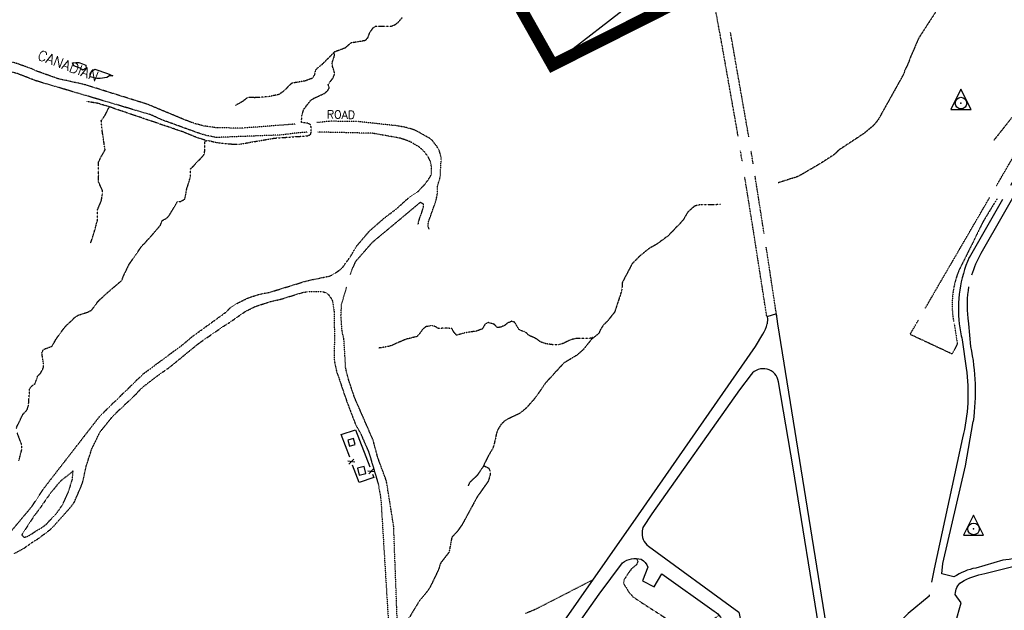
# Model space of a CAD drawing. Header units: feet. Extents: x 0 to 208040, y 0 to 211214.
# Tile 29 of 71: x 191457 to 193909, y 196786 to 198258. Entities that reach past the tile are written whole.
import ezdxf

# ---------------------------------------------------------------- set-up
doc = ezdxf.new("R2010")
doc.units = ezdxf.units.FT
doc.header["$LTSCALE"] = 0.5
doc.header["$MEASUREMENT"] = 0
doc.header["$XCLIPFRAME"] = 0
doc.linetypes.add('HIDDEN2', pattern=[0.1875, 0.125, -0.0625])
doc.linetypes.add('PHANTOM2', pattern=[1.25, 0.625, -0.125, 0.125, -0.125, 0.125, -0.125])
doc.layers.get('0').update_dxf_attribs({"linetype": 'CONTINUOUS'})
for name, color, linetype in [('1-RPZ', 2, 'CONTINUOUS'), ('ABBANDONTW', 5, 'HIDDEN2'), ('FENCE', 11, 'CONTINUOUS'), ('Future Property Line', 251, 'PHANTOM2'), ('HV-CONTROL', 11, 'CONTINUOUS'), ('image', 7, 'CONTINUOUS'), ('LAKE', 11, 'CONTINUOUS'), ('MI-STRUCT', 11, 'CONTINUOUS'), ('R-DIRT', 11, 'HIDDEN2'), ('R-DIRT-T', 1, 'CONTINUOUS'), ('R-PAVED', 11, 'CONTINUOUS'), ('STREAM', 11, 'PHANTOM2'), ('Water', 5, 'CONTINUOUS')]:
    doc.layers.add(name, color=color, linetype=linetype)
doc.styles.add('CVFONT05', font='ROMANC')
picture_1 = doc.add_image_def('image1.jpg', size_in_pixel=(2000, 2400))

# ---------------------------------------------------------------- blocks, each defined once
blk = doc.blocks.new('HV-CONTROL', base_point=(0, 18.8))
blk.add_lwpolyline([(-25.1, 3.2), (24.9, 3.2), (-0.1, 53.2)], close=True)
blk.add_circle((-0.1, 18.8), 14.4)
blk.add_point((-0.1, 18.8))
blk = doc.blocks.new('FENCTICK', base_point=(196004.4, 202230.9))
for p, q in [((196000.4, 202222.9), (196008.4, 202238.9)), ((196008.4, 202222.9), (196000.4, 202238.9))]:
    blk.add_line(p, q)

msp = doc.modelspace()

# ---------------------------------------------------------------- hatches: boundary and pattern name
at = {"layer": 'Water'}
h = msp.add_hatch(dxfattribs=at)
h.set_pattern_fill('DOTS', color=256, scale=200, angle=20, style=0)
h.paths.add_polyline_path([(190710, 198210.9), (190693.8, 198211.8), (190685.4, 198213.4), (190678.2, 198217.2), (190677.5, 198225.7), (190679.6, 198233.3), (190687.6, 198235.9), (190695.3, 198233.5), (190703.5, 198231.6), (190712, 198231), (190720.2, 198229.4), (190721.2, 198221.2), (190716.9, 198214.3)])
h.paths.add_polyline_path([(190735, 198213.9), (190741.9, 198219.5), (190749.9, 198222.1), (190758.1, 198223.9), (190774.3, 198224.9), (190790.2, 198223.2), (190798.4, 198221.5), (190806.4, 198222.3), (190813, 198217.5), (190814.5, 198209.2), (190812.1, 198201.6), (190803.6, 198199.5), (190795.9, 198196.6), (190787.9, 198195.6), (190781.1, 198199.9), (190775, 198205.5), (190767.8, 198201.5), (190759.8, 198199.5), (190743.6, 198199.3), (190736, 198201.4), (190734.7, 198209.4)])
h.paths.add_polyline_path([(191000, 198225), (191002.6, 198225.4), (191027.3, 198225), (191042.4, 198218.8), (191084.5, 198208), (191101.2, 198199.4), (191085.8, 198192.6), (191069.8, 198190.3), (191064, 198196.7), (191056.6, 198200.2), (191025.3, 198201.7), (191017.6, 198199.6), (191013.1, 198193), (191007.9, 198176.8), (191002.6, 198170.2), (191000, 198169.3), (190994.3, 198171.5), (190976.5, 198174.4), (190980.5, 198190.3), (190978.1, 198208.4), (190980.9, 198218), (190992.7, 198224.1)])
h.paths.add_polyline_path([(191689.2, 198118.5), (191681.2, 198118.3), (191674.3, 198114.4), (191657.8, 198112), (191649.4, 198112.1), (191633.2, 198115.6), (191633.2, 198123.8), (191637.5, 198131), (191644.7, 198134.7), (191676.2, 198124.4)])
h.paths.add_polyline_path([(191621.1, 198136.4), (191613.9, 198132.4), (191607.6, 198137.8), (191592.2, 198143.1), (191588.8, 198150.6), (191596.8, 198151.6), (191604.7, 198151.3), (191614, 198148.3), (191621.9, 198144.9), (191623.2, 198136.9)])

# ---------------------------------------------------------------- linework, layer by layer
at = {"layer": '1-RPZ'}
for p, q in [((194140, 199202.6), (192784.4, 198145.5)), ((192784.4, 198145.5), (192288.3, 199025.2))]:
    msp.add_line(p, q, dxfattribs=at)
at = {"layer": 'ABBANDONTW', "elevation": 41.1}
for points in [[(193890, 197844.4), (194082.3, 198175.7)], [(193712.5, 197538.8), (193872.7, 197814.8)], [(193784.8, 197500.5), (193792.4, 197450.1), (193779.4, 197425), (193674.8, 197473.8), (193690, 197500)], [(193690, 197500), (193696.1, 197510.6)]]:
    msp.add_lwpolyline(points, dxfattribs=at)
msp.add_lwpolyline([(193891, 197811.5), (193857, 197755.5), (193795.1, 197631), (193795.4, 197630.9, 0.139344), (193783.2, 197506.4)], format="xyb", dxfattribs=at)
at = {"layer": 'FENCE', "elevation": 154.1}
for points in [[(192279.2, 197167.5), (192257.8, 197224.3), (192293.6, 197236.4)], [(192293.6, 197236.4), (192329, 197143.7)], [(192335.9, 197125.6), (192338.9, 197117.5), (192302.8, 197105), (192286.5, 197148.1)]]:
    msp.add_lwpolyline(points, dxfattribs=at)
at = {"layer": 'Future Property Line', "const_width": 30}
msp.add_lwpolyline([(194127.4, 198822.7), (192784.4, 198145.5), (192168, 199238.6), (194460.5, 200531.4)], dxfattribs=at)
at = {"layer": 'LAKE'}
for points, elevation in [([(191621.1, 198136.4), (191621.1, 198136.4), (191613.9, 198132.4), (191607.6, 198137.8), (191592.2, 198143.1), (191588.8, 198150.6), (191596.8, 198151.6), (191604.7, 198151.3), (191614, 198148.3), (191621.9, 198144.9), (191623.2, 198136.9)], 134.5), ([(191689.2, 198118.5), (191681.2, 198118.3), (191674.3, 198114.4), (191657.8, 198112), (191649.4, 198112.1), (191633.2, 198115.6), (191633.2, 198123.8), (191637.5, 198131), (191644.7, 198134.7), (191676.2, 198124.4)], 133.4)]:
    msp.add_lwpolyline(points, close=True, dxfattribs=dict(at, elevation=elevation))
at = {"layer": 'MI-STRUCT'}
for points, elevation in [([(192274.3, 197210.3), (192278.3, 197195.5), (192292.9, 197199.5), (192288.9, 197214.3)], 154.9), ([(192298.5, 197140.6), (192303, 197123.2), (192319.3, 197127.4), (192314.8, 197144.8)], 152.2)]:
    msp.add_lwpolyline(points, close=True, dxfattribs=dict(at, elevation=elevation))
at = {"layer": 'R-DIRT'}
for points, elevation in [([(193246.5, 197968), (193245.2, 197976.2), (193205.1, 198203.2), (193168, 198404.3), (193121.2, 198664.4), (193102.7, 198749.3), (193080.6, 198786.8), (193058.8, 198804.9)], 51.5), ([(192144.9, 197998.2), (192144.9, 197998.2), (192014.6, 197988.2), (191949.8, 197988.6), (191915.6, 197993.5), (191892.1, 197999.7), (191867.7, 198008.9), (191775.3, 198047.5), (191616.9, 198097.1), (191553.3, 198111), (191496.1, 198131.4), (191488.7, 198135.4), (191448.5, 198149.7), (191054.7, 198239.7), (191000, 198253.5)], 121.2), ([(192175, 197978.2), (192142.9, 197975.4), (192110, 197971.1), (191947.6, 197964.7), (191920.6, 197969.9), (191899.9, 197976.6), (191813.8, 198007.8), (191784.5, 198021), (191497.3, 198106.2), (191450.2, 198124.5), (191153.7, 198199.4), (191011.4, 198229.9), (191000, 198231.7)], 122.3), ([(193273.1, 197966.4), (193229.5, 198215.2), (193227.5, 198226.5)], 70), ([(192477.3, 197736.6), (192477.3, 197736.6), (192473.9, 197744), (192475.8, 197755.7), (192492.8, 197803.3), (192495.2, 197812.4), (192497.7, 197825.1), (192497.7, 197841), (192500.2, 197851.3), (192503.7, 197862.5), (192505, 197870.9), (192506.8, 197907.5), (192506.6, 197915.8), (192504.5, 197925.6), (192500.9, 197934.9), (192495.9, 197943.1), (192484.8, 197957.3), (192478.4, 197962.6), (192447.8, 197980), (192439.5, 197983.7), (192421, 197989.4), (192397.4, 197993.8), (192298.3, 198004.6), (192229.8, 198005.2), (192197.7, 198001.9)], 142.2), ([(191930.5, 197500), (191970.1, 197528.7), (191982.1, 197540.3), (191998.1, 197551.1), (192026.5, 197565), (192052, 197573.4), (192079.1, 197578.8), (192171.6, 197607.3), (192228.2, 197619.2), (192235.6, 197622.1), (192252.6, 197633.2), (192261.4, 197640.8), (192280.4, 197667), (192297.5, 197695.3), (192328.7, 197732), (192365, 197763.7), (192395.1, 197786.6), (192425.4, 197813.8), (192449.1, 197829.8), (192467.5, 197849.4), (192478.8, 197865.2), (192482.5, 197872.4), (192483.4, 197890.4), (192479.5, 197907.1), (192475.5, 197914.9), (192465.5, 197929), (192459.5, 197934.8), (192451.3, 197941.5), (192429.6, 197954.3), (192405, 197963), (192336, 197975.2), (192199.4, 197978.3)], 290.5), ([(193256.8, 197904.6), (193252.4, 197931.5)], 51.5), ([(193283.9, 197899.5), (193278.9, 197931.2)], 70), ([(193318.1, 197517.6), (193283, 197742.9), (193262.9, 197867)], 51.5), ([(193311.3, 197725.2), (193288.6, 197869.6)], 70), ([(192281.1, 197623.6), (192284.2, 197634.1), (192295.2, 197657.1), (192335.8, 197703.6), (192455.1, 197803.3), (192462.5, 197800), (192462.5, 197791.6), (192450.4, 197756.3), (192449, 197748.1)], 97.1), ([(193342.3, 197521.4), (193316.5, 197691.8)], 70), ([(191973.9, 197500), (191978.5, 197502.7), (192020.3, 197531.9), (192043.9, 197543.7), (192082.5, 197556), (192104.8, 197560.9), (192160, 197577.9), (192176, 197581), (192210.7, 197580.8), (192219.2, 197578.1), (192226.1, 197573.3), (192231.3, 197566.1), (192236.3, 197557.6), (192240.2, 197530.8), (192240.7, 197500)], 275.9), ([(192258.8, 197500), (192257.4, 197520.9), (192259.1, 197549.6), (192271.8, 197592.4)], 97.1), ([(191335.6, 196854.9), (191363.7, 196898.2), (191417.1, 196964.8), (191433.6, 196980.4), (191487.8, 197045.1), (191517.2, 197089.8), (191657.4, 197270.8), (191764.3, 197374.8), (191864.7, 197449.4), (191887.3, 197468.6), (191930.5, 197500)], 290.5), ([(191442.1, 196926.7), (191469.5, 196942), (191492.4, 196958.3), (191500.7, 196962.8), (191532.3, 196986.5), (191539.5, 196993.1), (191584.6, 197043.6), (191589.7, 197050.2), (191594, 197057), (191610.9, 197096.5), (191614.7, 197107.6), (191623.1, 197145.8), (191636.8, 197188.1), (191657.4, 197230.5), (191689.7, 197270.7), (191746.8, 197324.8), (191761.7, 197340.9), (191802.7, 197372.5), (191829.4, 197391.2), (191905, 197452.9), (191970, 197497.7), (191973.9, 197500)], 275.9), ([(192240.7, 197500), (192241.2, 197473.2), (192240.4, 197410.4), (192246.3, 197382), (192272, 197306.2), (192293.2, 197250.4), (192306.1, 197227), (192326.8, 197179.7), (192350.3, 197100.5), (192356.7, 197064.7), (192375.1, 196765.3), (192386.4, 196630.2), (192385.9, 196587), (192381, 196562.9)], 275.9), ([(192399.5, 196707.4), (192388.7, 196995.5), (192370.7, 197108.4), (192349.3, 197166.6), (192337, 197211.7), (192290.9, 197317.5), (192276, 197362.7), (192269.2, 197389.3), (192264.8, 197461.7), (192259.9, 197484.8), (192258.8, 197500)], 97.1), ([(192993.5, 196915.1), (192993.5, 196915.1), (192996.6, 196907.3), (192993.7, 196899.9), (192981.1, 196889.4), (192970.7, 196875.4), (192962.2, 196861.6), (192960.8, 196853.7), (192964.7, 196846.8), (192969.7, 196840.1), (192973.2, 196832.7), (192984.5, 196820.1), (192998.5, 196810.2), (193059.3, 196771.2), (193081, 196754.9), (193098.7, 196743.7), (193125.7, 196723.4), (193133.1, 196719.9), (193141.1, 196719.3), (193163.7, 196745), (193168.8, 196751.8), (193174.7, 196757.6), (193181.6, 196761.8), (193200.1, 196774.4)], 91.5), ([(192884.6, 196861.8), (192740.5, 196787.7), (192716.9, 196778.2)], 97.1)]:
    msp.add_lwpolyline(points, dxfattribs=dict(at, elevation=elevation))
at = {"layer": 'R-DIRT', "elevation": 254.1}
msp.add_lwpolyline([(191590.4, 197134.8), (191590.4, 197134.8), (191585, 197128.7), (191560.5, 197109.2), (191553.9, 197102.6), (191532.5, 197076.2), (191503.9, 197035.2), (191493.3, 197021.7), (191462.5, 196974.4), (191467.8, 196968), (191477.1, 196970.9), (191485.3, 196975.3), (191495.7, 196982.5), (191515.9, 196994.6), (191522.6, 197000.1), (191545.3, 197023.6), (191556.5, 197037.9), (191565.6, 197052.1), (191579.5, 197083.4), (191588.4, 197112), (191589.3, 197121.3)], close=True, dxfattribs=at)
at = {"layer": 'R-PAVED'}
for points, elevation in [([(193828.5, 197622, -0.057531), (193852, 197676.4), (194019.1, 197968.3, -0.274328), (194075.3, 197978.6), (194096.6, 197969.8), (194106.6, 197985.4), (194062.6, 197999.3), (194043, 198004), (194034.8, 197999.5, 0.28674), (193999.4, 197975.8), (193924.7, 197845.1)], 17.1), ([(193904.8, 197810.3), (193821.8, 197665), (193821.8, 197665.3, 0.132776), (193797.4, 197500)], 17.1), ([(193820.9, 197500), (193819.6, 197514.1), (193819.6, 197514.6, -0.076058), (193821.5, 197592.7)], 17.1), ([(193345.8, 197500), (193341.7, 197525), (193318.1, 197517.6), (193318.9, 197517.5, -0.074369), (193318.6, 197500)], 17.1), ([(192397.8, 196164.6), (192998.5, 197024.1), (193290.1, 197443.9), (193307.9, 197474.8, 0.117178), (193318.6, 197500)], 137.7), ([(193722.6, 196824.5), (193722, 196821.4), (193670.4, 196778.4, 0.210779), (193578.5, 196563, 0.023123), (193585.8, 196475.8), (193592.7, 196392, -0.028143), (193586.3, 196355.9), (193569.9, 196308.6, -0.598666), (193547.3, 196301.3), (193536.3, 196313.3), (193345.8, 197500)], 17.1), ([(193797.4, 197500, 0.031358), (193804.6, 197460.5), (193814.4, 197389.9, -0.096394), (193805.3, 197215.8), (193734.5, 196889.5), (193728.4, 196855.9)], 17.1), ([(194342.9, 197500), (194288.8, 197230.3), (194248.2, 197156.6), (194023.1, 196961, -0.155612), (193905.5, 196911), (193838.7, 196891.5, 0.105712), (193784.1, 196869.2), (193754, 196876.8), (193756.7, 196903.1), (193813, 197146), (193832.3, 197256.7), (193832.6, 197256.9), (193832.6, 197257.2, 0.086267), (193826.3, 197443.5), (193820.9, 197500)], 17.1), ([(193497.8, 196158), (193507.9, 196169.3), (193516.5, 196182.9), (193521.8, 196196.3), (193524.6, 196218.9), (193518.1, 196260.8), (193450.6, 196724.2), (193383.6, 197140.9), (193347, 197355.7, 0.65841), (193278.7, 197373.7), (193249.8, 197335.5), (193031.8, 197026.9), (193009.5, 196992.4), (193007.6, 196984.5, 0.277656), (193023.6, 196945.7), (193248.3, 196781.6, -0.118784), (193250, 196717.2), (192888.4, 196182.2)], 80.4), ([(193775.3, 196693.2), (193787.5, 196755), (193801.7, 196804.5), (193787.1, 196825.7), (193787.4, 196825.9, -0.234565), (193802.5, 196856.6, -0.09026), (193861.3, 196877.6), (193940.9, 196898.2, 0.07678), (194031.9, 196946.2), (194060.8, 196965.7, -0.44289), (194111.1, 196947), (194357.4, 196661.8, -0.14967)], 70.6), ([(192654.6, 196372.4), (192718, 196469.9), (192699, 196482.8, -0.298676), (192683.2, 196518.4), (192900.2, 196826.4), (192958.7, 196904.6, -0.235066), (193005.4, 196913.4, -0.152224), (193022, 196894), (193008.6, 196859.3), (193037.7, 196844.8), (193056.9, 196877.3), (193187, 196784.1, -0.250997), (193209.1, 196747.9), (192781, 196107.4), (192732, 196044.1)], 125.5)]:
    msp.add_lwpolyline(points, format="xyb", dxfattribs=dict(at, elevation=elevation))
at = {"layer": 'STREAM'}
for points, elevation in [([(193815, 198394.6), (193811.6, 198392.6), (193808.3, 198385), (193696.7, 198213.4), (193675, 198163.4), (193671.3, 198152.5), (193661.1, 198130.9), (193658.8, 198122.9), (193595.8, 198010), (193590.6, 198002.9), (193583, 197994.2), (193558.9, 197974.2), (193498.1, 197933.9), (193485.2, 197921.8), (193452.6, 197900.5), (193396.4, 197867.7), (193346.4, 197851.8)], 6.2), ([(194056.2, 198310.8), (194049.9, 198287.1), (194032.1, 198232.4), (194028, 198216.8), (194024.6, 198193.8), (194022.8, 198185.5), (194015.2, 198169.3), (194009.7, 198151.9), (193999.1, 198127.2), (193989.8, 198110.9), (193977.4, 198091.1), (193959.8, 198067.8), (193950.6, 198050.3), (193946.4, 198042.1), (193935.7, 198028.7), (193928.3, 198014.7), (193883.4, 197957.7)], 5.4), ([(192410.2, 198264), (192398.2, 198250.3), (192391.5, 198245), (192383.3, 198241.6), (192343.2, 198241.6), (192336.3, 198237.1), (192327.7, 198224.4), (192323.4, 198212.7), (192318.1, 198206.4), (192282, 198200.2), (192267.1, 198187.3), (192241, 198177.9), (192209, 198145.4), (192201.3, 198140.1), (192193.3, 198131.7), (192191.7, 198121.9), (192186, 198112.3), (192168, 198105.5), (192135, 198100.1), (192111.9, 198078), (192102, 198071.6), (192075.2, 198066.2), (192043.3, 198064), (192024.8, 198064.3), (192010.9, 198053.5), (191994.7, 198044.8)], 28.4), ([(191577.7, 197500), (191594.4, 197516), (191602.1, 197521.3), (191629.5, 197530.7), (191636.9, 197534.9), (191652.4, 197556.3), (191676.4, 197578.5), (191711.4, 197608.4), (191718.6, 197625.6), (191729.8, 197648.5), (191760, 197692.1), (191784, 197718.3), (191807.7, 197746), (191812.5, 197758), (191822.2, 197762.8), (191829.4, 197770.1), (191850.2, 197804.7), (191858.5, 197805.4), (191868.3, 197811.2), (191870.7, 197821), (191873.1, 197835.4), (191882.7, 197866.7), (191882.7, 197886), (191916.1, 197921.3), (191918.5, 197932.5), (191918.6, 197956.6), (191926.6, 197957.1), (191952.6, 197951.4), (191986.8, 197948.3), (192004.8, 197948.2), (192091.9, 197963.2), (192173.9, 197968.9), (192181.6, 197971.8), (192183.5, 197979.7), (192182.5, 197996.4), (192174.9, 198000.2), (192159, 198002.1), (192160.1, 198019.6), (192164.7, 198035), (192182.1, 198057.4), (192190.6, 198063), (192216.4, 198074.5), (192224.4, 198081.6), (192228.4, 198088.8), (192225.5, 198096.5), (192238.3, 198114.2), (192242.1, 198124), (192236.3, 198142.3), (192235.3, 198150.6), (192241, 198167.5), (192241.2, 198177.1)], 283.6), ([(191918.8, 197958), (191909.1, 197961.4), (191900.1, 197963.9), (191864.6, 197978.4), (191675.8, 198042.7), (191649.6, 198050.3), (191625.2, 198054.1)], 132.1), ([(191634.1, 197701.2), (191643.7, 197731.5), (191650.9, 197758), (191650.9, 197783.9), (191660.5, 197806.5), (191663.3, 197823.4), (191663.3, 197833), (191653.3, 197854.7), (191654, 197870.1), (191653.8, 197879.9), (191653.3, 197902.8), (191656.8, 197910.4), (191670, 197934), (191663, 197979.9), (191660.5, 198006.7), (191670.5, 198021.2), (191680.1, 198040.4)], 187.3), ([(193202.7, 197797.4), (193153.6, 197796.9), (193144.5, 197795.9), (193137.1, 197793), (193120.8, 197778.5), (193109.6, 197758.9), (193072.8, 197720.1), (193044.6, 197699.3), (193024.4, 197687.7), (193000.9, 197668.7), (192982.8, 197650.5), (192958.2, 197603.7), (192957, 197586.7), (192954.8, 197577.9), (192939, 197529.5), (192920, 197505.7), (192913.6, 197500)], 27), ([(191448.7, 197240), (191465.3, 197275), (191475.5, 197285.5), (191479.2, 197296.4), (191482.1, 197337.5), (191486.4, 197344.4), (191496, 197351.5), (191502.4, 197370.8), (191509.6, 197377.4), (191516.3, 197390.6), (191516.6, 197402.3), (191512.3, 197428.1), (191516.5, 197436.5), (191538.3, 197444.9), (191547.7, 197461.8), (191569.9, 197492.5), (191577.7, 197500)], 283.6), ([(192617.6, 197500), (192616.2, 197499.2), (192609, 197487.3), (192596, 197482.4), (192563.3, 197477.2), (192545.5, 197471.7), (192539.2, 197478.4), (192534.2, 197488.2), (192522.5, 197489.6), (192500, 197488.7), (192491.2, 197493.8), (192483, 197495.7), (192468.9, 197493.1), (192459.9, 197485.7), (192454.3, 197477), (192446.5, 197468.5), (192422.4, 197462.5), (192414.4, 197459.9), (192384.4, 197446.5), (192374, 197443.4), (192351.4, 197439.8)], 62.8), ([(192913.6, 197500), (192911.7, 197498.3), (192904, 197486.9), (192899.4, 197476.1), (192881, 197461.3), (192860.5, 197435.4), (192844.8, 197422), (192812, 197402.2), (192766.4, 197352.3), (192741.3, 197315.8), (192719.2, 197290.5), (192702.7, 197277), (192667.3, 197260), (192657.2, 197251), (192648.6, 197237.5), (192644.8, 197227.2), (192638.3, 197198), (192634.8, 197188.8), (192623.3, 197169.2), (192610.5, 197142.7), (192596.3, 197122.1), (192577.6, 197104.7), (192573.9, 197096.5)], 27), ([(192636.3, 197500), (192623.9, 197503.4), (192617.6, 197500)], 62.8), ([(192669.8, 197500), (192665.5, 197496.6), (192654.4, 197491.6), (192646.1, 197491.4), (192638.5, 197499.4), (192636.3, 197500)], 62.8), ([(192692.7, 197500), (192690.2, 197504.2), (192682.3, 197506.6), (192672.2, 197501.9), (192669.8, 197500)], 62.8), ([(192881, 197461.3), (192884.8, 197466.3), (192877.1, 197463.7), (192845, 197463.9), (192834.6, 197461.8), (192825.6, 197458.7), (192812.8, 197452.1), (192799.3, 197447.9), (192785.5, 197448), (192768.2, 197450.5), (192754.5, 197455), (192747.3, 197460.7), (192740.2, 197464.9), (192726.7, 197470.8), (192716.1, 197480.2), (192708.2, 197482.1), (192700.5, 197486.4), (192692.7, 197500)], 62.8), ([(191455.2, 197158.8), (191462.8, 197187.7), (191462.3, 197199.1), (191451.3, 197228.1)], 283.6), ([(192612.5, 197147), (192625.3, 197140.8), (192628.7, 197133.3), (192628.9, 197123), (192624.1, 197107.9), (192596.6, 197068.8), (192559.3, 197000), (192547.6, 196983.3), (192533.5, 196968), (192526.4, 196930.6), (192505.3, 196903.4), (192500.7, 196888.6), (192479.5, 196844.1), (192473.4, 196834.6), (192451.2, 196807.9), (192429, 196770.4), (192412.2, 196748.4)], 98.1)]:
    msp.add_lwpolyline(points, dxfattribs=dict(at, elevation=elevation))

# ---------------------------------------------------------------- block references
at = {"layer": 'FENCE'}
for p, rotation in [((192283.3, 197156.6), 110.6758787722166), ((192332.9, 197133.3), 290.8730308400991)]:
    msp.add_blockref('FENCTICK', p, dxfattribs=dict(at, rotation=rotation))
at = {"layer": 'HV-CONTROL'}
for p in [(193801.7, 198050.5), (193833.1, 196988.9, 48.8)]:
    msp.add_blockref('HV-CONTROL', p, dxfattribs=at)

# ---------------------------------------------------------------- texts
at = {"layer": 'R-DIRT-T', "style": 'CVFONT05'}
for s, height, rotation, p in [('CANADIAN', 25, 339.2173, (191499.4, 198160.2)), ('ROAD', 20, 358.7199, (192222, 198012.5))]:
    msp.add_text(s, height=height, rotation=rotation, dxfattribs=at).set_placement(p)

# ---------------------------------------------------------------- pictures from other files: only their frames are drawn
at = {"layer": 'image'}
image = msp.add_image(picture_1, insert=(189577.4, 187001.2), size_in_units=(14997.8, 17997.4), rotation=0.6, dxfattribs=at)
image.set_boundary_path([(132.996, 330.714), (430.192, 24.765), (1020.87, 15.748), (1441.694, 2.418), (1679.783, 17.58), (1693.604, 9.457), (1619.806, 230.729), (1548.014, 470.558), (1535.763, 774.424), (1569.421, 992.353), (1639.473, 1205.262), (1591.986, 1384.6), (1519.706, 1505.468), (1523.142, 1667.603), (1504.677, 1730.756), (1672.9, 1884.48), (1821.97, 1931.65), (1498.085, 2118.297), (960.466, 2148.074), (673.895, 2165.344), (458.475, 2163.088), (240.59, 2160.806), (87.062, 2055.378), (143.158, 1779.843), (140.638, 1536.635), (138.25, 1280.692), (130.08, 1093.17), (219.456, 785.044), (141.38, 497.97), (132.996, 330.714)])
image.dxf.flags = 15

doc.saveas('drawing.dxf')
